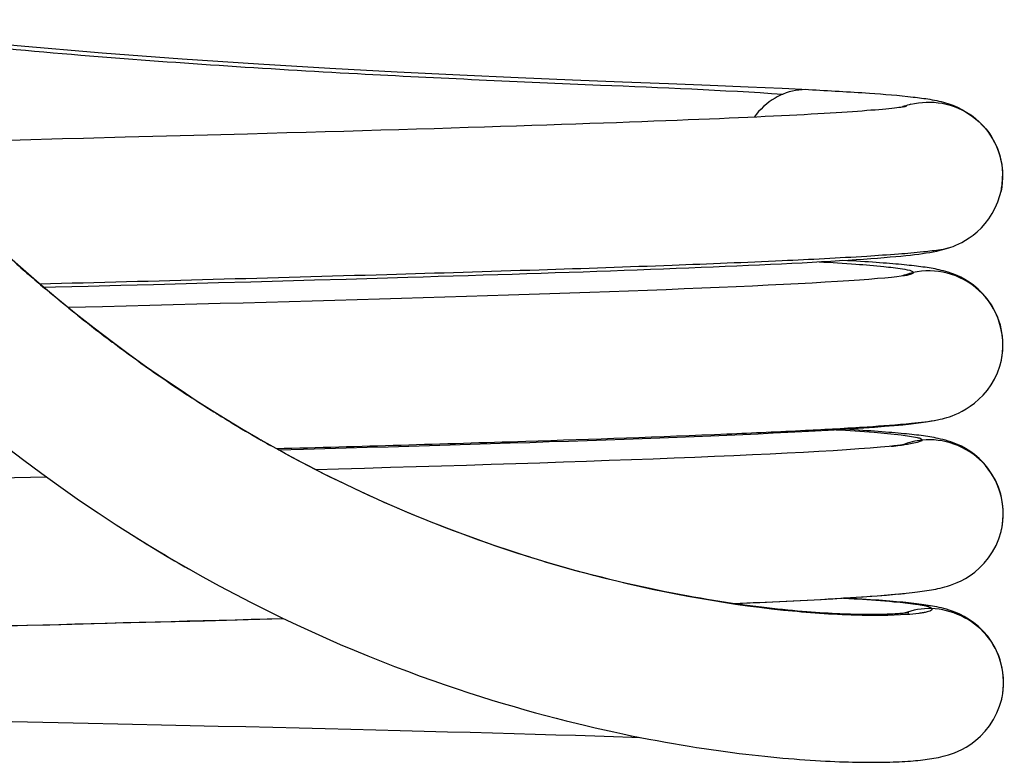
# Model space of a CAD drawing. Header units: millimetres. Extents: x 262 to 2160, y 848 to 2518.
# Tile 6 of 8: x 1926 to 2160, y 851 to 1027. Entities that reach past the tile are written whole.
import ezdxf

# ---------------------------------------------------------------- set-up
doc = ezdxf.new("R2010")
doc.units = ezdxf.units.MM
doc.header["$LTSCALE"] = 220.192598
doc.layers.add('00_COMPONENTS_13', color=7, linetype='CONTINUOUS')

msp = doc.modelspace()

# ---------------------------------------------------------------- linework, layer by layer
at = {"layer": '00_COMPONENTS_13', "color": 7, "linetype": 'Continuous'}
for p, q in [((2113.42, 1010.79), (2113.41, 1010.79)), ((1936.58, 999.1), (1926.56, 998.84)), ((1961.25, 999.75), (1951.46, 999.49)), ((1970.91, 1000.01), (1961.25, 999.75)), ((1980.4, 1000.26), (1970.91, 1000.01)), ((1926.56, 998.84), (1916.51, 998.58)), ((2159.05, 986.73), (2159.04, 986.69)), ((2147.11, 973.43), (2147.14, 973.44)), ((2011.15, 966.12), (2018.44, 966.33)), ((2136.57, 966.76), (2136.55, 966.75)), ((2136.68, 966.78), (2136.57, 966.76)), ((1942.66, 964.25), (1950.42, 964.45)), ((1950.42, 964.45), (1958.17, 964.65)), ((1958.17, 964.65), (1965.88, 964.86)), ((1965.88, 964.86), (1973.57, 965.06)), ((1973.57, 965.06), (1981.21, 965.27)), ((1981.21, 965.27), (1988.79, 965.48)), ((1988.79, 965.48), (1996.32, 965.69)), ((1996.32, 965.69), (2003.78, 965.9)), ((2003.78, 965.9), (2011.15, 966.12)), ((1946.09, 959.34), (1937.96, 959.13)), ((1957.27, 959.64), (1946.09, 959.34)), ((2159.12, 946.72), (2159.12, 946.74)), ((1975.77, 932.39), (1972.06, 934.69)), ((1972.74, 934.26), (1972.47, 934.43)), ((1972.74, 934.26), (1972.47, 934.43)), ((1979.42, 930.21), (1975.77, 932.39)), ((1976.29, 932.08), (1975.88, 932.33)), ((2143.22, 932.4), (2144.02, 932.56)), ((2144.02, 932.56), (2144.29, 932.62)), ((1982.99, 928.13), (1979.42, 930.21)), ((1986.5, 926.14), (1982.99, 928.13)), ((1983.9, 927.61), (1983.63, 927.76)), ((1983.9, 927.61), (1983.64, 927.76)), ((1987.75, 925.45), (1993.66, 925.62)), ((2133.19, 926.31), (2132.55, 926.25)), ((2132.9, 926.28), (2132.56, 926.25)), ((2134.13, 926.41), (2134.03, 926.4)), ((2134.14, 926.41), (2134.03, 926.4)), ((2159.18, 906.66), (2159.2, 906.75)), ((1966.42, 897.28), (1966.8, 897.07)), ((1966.42, 897.28), (1966.8, 897.07)), ((1959.79, 884.69), (1970.23, 884.97)), ((1917.79, 883.6), (1928.29, 883.87)), ((2159.26, 866.66), (2159.28, 866.77)), ((1928.29, 861.02), (1935.54, 860.87)), ((1935.54, 860.87), (1942.68, 860.71)), ((1953.19, 860.47), (1960.06, 860.32)), ((1960.06, 860.32), (1966.82, 860.17)), ((1966.82, 860.17), (1973.47, 860.01)), ((1973.47, 860.01), (1980, 859.86)), ((1980, 859.86), (1986.41, 859.71)), ((1986.41, 859.71), (1992.7, 859.56)), ((1992.7, 859.56), (1998.87, 859.41)), ((1998.87, 859.41), (2004.91, 859.26)), ((2004.91, 859.26), (2010.83, 859.11)), ((2010.83, 859.11), (2016.62, 858.96)), ((2016.62, 858.96), (2022.29, 858.82)), ((2022.29, 858.82), (2027.82, 858.67)), ((2027.82, 858.67), (2033.22, 858.53)), ((2033.22, 858.53), (2038.49, 858.38)), ((2038.49, 858.38), (2043.62, 858.24)), ((2043.62, 858.24), (2048.62, 858.09)), ((2048.62, 858.09), (2053.48, 857.95)), ((2053.48, 857.95), (2058.2, 857.81)), ((2058.2, 857.81), (2062.78, 857.67)), ((2062.78, 857.67), (2067.22, 857.53))]:
    msp.add_line(p, q, dxfattribs=at)
for points in [[(2113.41, 1010.76), (2107.2, 1011.05), (2099.14, 1011.4), (2090.13, 1011.77), (2080.21, 1012.16), (2069.35, 1012.58), (2057.47, 1013.05), (2044.61, 1013.58), (2030.77, 1014.2), (2015.87, 1014.92), (1999.94, 1015.77), (1983.01, 1016.79), (1964.97, 1018), (1945.95, 1019.45), (1925.86, 1021.19), (1904.35, 1023.3), (1881.09, 1025.91), (1869.88, 1027.35)], [(2134.34, 1006.46), (2133.77, 1006.39), (2133.14, 1006.32), (2132.46, 1006.25), (2131.72, 1006.18), (2130.93, 1006.11), (2130.08, 1006.03), (2129.18, 1005.95), (2128.22, 1005.88), (2127.21, 1005.8), (2126.14, 1005.71), (2125.02, 1005.63), (2123.84, 1005.55), (2122.61, 1005.47), (2121.32, 1005.38), (2119.98, 1005.3), (2118.57, 1005.21), (2117.11, 1005.12), (2115.58, 1005.03), (2114, 1004.94), (2112.36, 1004.85), (2110.65, 1004.76), (2108.88, 1004.67), (2107.04, 1004.58), (2105.14, 1004.48), (2103.17, 1004.39), (2101.13, 1004.29), (2099.03, 1004.2), (2096.85, 1004.1), (2094.61, 1004), (2092.29, 1003.9), (2089.9, 1003.8), (2087.43, 1003.7), (2084.88, 1003.59), (2082.26, 1003.49), (2079.55, 1003.38), (2076.77, 1003.28), (2073.9, 1003.17), (2070.95, 1003.06), (2067.91, 1002.95), (2064.79, 1002.84), (2061.57, 1002.72), (2058.27, 1002.61), (2054.88, 1002.5), (2051.39, 1002.38), (2047.82, 1002.26), (2044.17, 1002.14), (2040.43, 1002.02), (2036.6, 1001.9), (2032.7, 1001.78), (2028.71, 1001.66), (2024.65, 1001.53), (2020.52, 1001.41), (2016.31, 1001.28), (2012.03, 1001.16), (2007.69, 1001.03), (2003.29, 1000.9), (1998.82, 1000.78), (1994.3, 1000.65), (1989.72, 1000.52), (1985.08, 1000.39), (1980.4, 1000.26)], [(2136.6, 1006.78), (2136.59, 1006.77), (2136.47, 1006.75), (2136.28, 1006.72), (2136.02, 1006.68), (2135.69, 1006.63), (2135.3, 1006.58), (2134.85, 1006.52), (2134.34, 1006.46)], [(1951.46, 999.49), (1941.56, 999.23), (1936.58, 999.1)], [(2147.15, 973.45), (2147.68, 973.64), (2148.32, 973.9), (2149.02, 974.22), (2149.78, 974.6), (2150.63, 975.08), (2151.53, 975.65), (2152.46, 976.33), (2153.42, 977.12), (2154.38, 978.04), (2155.31, 979.06), (2156.17, 980.18), (2156.97, 981.41), (2157.69, 982.74), (2158.29, 984.17), (2158.79, 985.69), (2159.04, 986.74)], [(2018.44, 966.33), (2022.05, 966.44), (2025.64, 966.55), (2029.2, 966.65), (2032.74, 966.76), (2036.25, 966.87), (2039.73, 966.98), (2043.19, 967.09), (2046.61, 967.2), (2050.01, 967.31), (2053.37, 967.43), (2056.7, 967.54), (2060, 967.65), (2063.26, 967.76), (2066.49, 967.88), (2069.68, 967.99), (2072.82, 968.1), (2075.93, 968.22), (2079, 968.34), (2082.02, 968.45), (2085, 968.57), (2087.93, 968.69), (2090.81, 968.81), (2093.64, 968.93), (2096.42, 969.05), (2099.15, 969.17), (2101.82, 969.29), (2104.43, 969.41), (2106.99, 969.53), (2109.48, 969.66), (2111.9, 969.78), (2114.24, 969.91), (2116.51, 970.03), (2118.69, 970.15), (2120.77, 970.28), (2122.77, 970.4), (2124.67, 970.53), (2126.48, 970.65), (2128.19, 970.77), (2129.8, 970.89), (2131.32, 971.01), (2132.74, 971.13), (2134.07, 971.25), (2135.31, 971.36), (2136.47, 971.48), (2137.56, 971.6), (2138.57, 971.71), (2139.53, 971.83), (2140.45, 971.96), (2141.31, 972.08), (2142.15, 972.22), (2142.99, 972.37), (2143.81, 972.53), (2144.64, 972.71), (2145.58, 972.96), (2146.68, 973.29), (2147.11, 973.43)], [(1972.06, 934.69), (1968.28, 937.09), (1964.43, 939.62), (1960.51, 942.27), (1956.51, 945.05), (1952.45, 947.97), (1948.31, 951.03), (1944.11, 954.25), (1939.83, 957.62), (1935.48, 961.15), (1931.07, 964.84), (1926.59, 968.71), (1922.05, 972.75)], [(2159.12, 946.74), (2159.29, 947.7), (2159.48, 949.57), (2159.46, 951.41), (2159.26, 953.23), (2158.88, 955), (2158.32, 956.7), (2157.61, 958.3), (2156.76, 959.81), (2155.78, 961.2), (2154.74, 962.43), (2153.65, 963.51), (2152.53, 964.43), (2151.46, 965.2), (2150.45, 965.82), (2149.51, 966.32), (2148.64, 966.73), (2147.87, 967.05), (2147.18, 967.3), (2146.54, 967.52), (2145.94, 967.69), (2145.41, 967.84), (2144.89, 967.97), (2144.39, 968.09), (2143.91, 968.2), (2143.43, 968.29), (2142.96, 968.38), (2142.48, 968.46), (2142.01, 968.54), (2141.52, 968.62), (2141.04, 968.69), (2140.54, 968.76), (2140.03, 968.83), (2139.51, 968.9), (2138.97, 968.96), (2138.42, 969.03), (2137.86, 969.09), (2137.28, 969.15), (2136.68, 969.21), (2136.06, 969.27), (2135.42, 969.34), (2134.76, 969.4), (2134.07, 969.46), (2133.36, 969.52), (2132.63, 969.58), (2131.87, 969.64), (2131.08, 969.7), (2130.27, 969.76), (2129.43, 969.82), (2128.56, 969.89), (2127.66, 969.95), (2126.73, 970.01), (2125.77, 970.07), (2124.77, 970.14), (2123.75, 970.2), (2122.68, 970.26), (2121.57, 970.33)], [(2135.35, 966.57), (2134.33, 966.45), (2133.07, 966.31), (2131.53, 966.15), (2129.75, 966), (2127.74, 965.83), (2125.48, 965.66), (2123, 965.49), (2120.3, 965.31), (2117.38, 965.13), (2114.27, 964.95), (2110.98, 964.78), (2107.5, 964.6), (2103.88, 964.42), (2100.13, 964.24), (2096.26, 964.07), (2092.26, 963.89), (2088.15, 963.72), (2083.95, 963.55), (2079.64, 963.38), (2075.25, 963.22), (2070.77, 963.05), (2066.21, 962.88), (2061.56, 962.72), (2056.85, 962.56), (2052.07, 962.4), (2047.22, 962.24), (2042.31, 962.08), (2037.34, 961.92), (2032.31, 961.76), (2027.23, 961.61), (2022.1, 961.45), (2016.92, 961.3), (2011.69, 961.14), (2006.42, 960.99), (2001.09, 960.84), (1995.73, 960.69), (1990.32, 960.53), (1984.88, 960.38), (1979.41, 960.23), (1973.91, 960.08), (1968.38, 959.93), (1962.83, 959.79), (1957.27, 959.64)], [(2136.55, 966.75), (2136.13, 966.68), (2135.35, 966.57)], [(1932.11, 963.97), (1934.9, 964.04), (1942.66, 964.25)], [(2145.13, 932.82), (2145.65, 932.95), (2146.19, 933.11), (2146.79, 933.3), (2147.45, 933.53), (2148.15, 933.81), (2148.94, 934.16), (2149.81, 934.59), (2150.75, 935.12), (2151.74, 935.75), (2152.77, 936.51), (2153.82, 937.41), (2154.84, 938.43), (2155.8, 939.56), (2156.69, 940.82), (2157.5, 942.21), (2158.19, 943.7), (2158.75, 945.3), (2159.12, 946.72)], [(1976.29, 932.09), (1976.05, 932.22), (1975.88, 932.33)], [(1993.66, 925.62), (1998.74, 925.76), (2003.79, 925.9), (2008.8, 926.05), (2013.77, 926.19), (2018.7, 926.34), (2023.6, 926.48), (2028.44, 926.63), (2033.24, 926.78), (2038, 926.93), (2042.7, 927.07), (2047.35, 927.22), (2051.95, 927.38), (2056.48, 927.53), (2060.95, 927.68), (2065.36, 927.83), (2069.7, 927.99), (2073.97, 928.14), (2078.16, 928.3), (2082.27, 928.46), (2086.29, 928.62), (2090.23, 928.78), (2094.08, 928.94), (2097.83, 929.1), (2101.49, 929.27), (2105.03, 929.44), (2108.47, 929.6), (2111.79, 929.77), (2114.99, 929.94), (2118.06, 930.11), (2121.01, 930.29), (2123.82, 930.47), (2126.5, 930.65), (2129.04, 930.83), (2131.43, 931.02), (2133.68, 931.21), (2135.79, 931.4), (2137.73, 931.61), (2139.51, 931.82), (2141.33, 932.07), (2143.22, 932.4)], [(2144.29, 932.62), (2144.63, 932.69), (2145.13, 932.82)], [(2159.2, 906.75), (2159.37, 907.74), (2159.55, 909.58), (2159.54, 911.4), (2159.35, 913.2), (2158.97, 914.95), (2158.42, 916.63), (2157.73, 918.22), (2156.9, 919.71), (2155.95, 921.08), (2154.93, 922.31), (2153.85, 923.39), (2152.74, 924.34), (2151.65, 925.12), (2150.62, 925.76), (2149.64, 926.28), (2148.73, 926.7), (2147.92, 927.04), (2147.18, 927.31), (2146.5, 927.53), (2145.86, 927.72), (2145.28, 927.87), (2144.72, 928.01), (2144.18, 928.13), (2143.67, 928.24), (2143.16, 928.34), (2142.66, 928.43), (2142.17, 928.51), (2141.67, 928.59), (2141.16, 928.67), (2140.65, 928.74), (2140.13, 928.81), (2139.59, 928.88), (2139.04, 928.95), (2138.47, 929.01), (2137.88, 929.08), (2137.28, 929.14), (2136.65, 929.21), (2136, 929.27), (2135.34, 929.34), (2134.64, 929.4), (2133.93, 929.46), (2133.18, 929.53), (2132.42, 929.59), (2131.62, 929.65), (2130.8, 929.72), (2129.95, 929.78), (2129.08, 929.84), (2128.17, 929.91), (2127.23, 929.97), (2126.27, 930.03), (2125.27, 930.1), (2124.24, 930.16), (2123.18, 930.23), (2121.55, 930.32)], [(1922.42, 926.78), (1927.07, 923.22), (1931.65, 919.82), (1936.17, 916.57), (1940.62, 913.47), (1945, 910.5), (1949.31, 907.68)], [(2136.79, 926.78), (2136.84, 926.79), (2136.86, 926.79), (2136.82, 926.79), (2136.75, 926.77), (2136.63, 926.75), (2136.47, 926.72), (2136.28, 926.69), (2136.06, 926.66), (2135.8, 926.62), (2135.51, 926.58), (2135.19, 926.54), (2134.85, 926.5), (2134.47, 926.45), (2134.07, 926.41), (2133.64, 926.36), (2133.19, 926.31)], [(2137.14, 886.86), (2137.15, 886.86), (2137.13, 886.86), (2137.07, 886.85), (2136.98, 886.83), (2136.85, 886.81), (2136.69, 886.79), (2136.49, 886.77), (2136.27, 886.74), (2136.01, 886.72), (2135.73, 886.69), (2135.43, 886.67), (2135.09, 886.64), (2134.73, 886.61), (2134.35, 886.59), (2133.94, 886.56), (2133.5, 886.54), (2133.04, 886.52), (2132.56, 886.5), (2132.06, 886.48), (2131.53, 886.46), (2130.98, 886.45), (2130.4, 886.43), (2129.8, 886.43), (2129.18, 886.42), (2128.54, 886.41), (2127.88, 886.41), (2127.19, 886.42), (2126.48, 886.42), (2125.74, 886.43), (2124.98, 886.45), (2124.2, 886.47), (2123.39, 886.49), (2122.57, 886.51), (2121.71, 886.55), (2120.84, 886.58), (2119.94, 886.62), (2119.02, 886.67), (2118.07, 886.72), (2117.1, 886.78), (2116.11, 886.84), (2115.09, 886.91), (2114.05, 886.99), (2112.98, 887.07), (2111.89, 887.16), (2110.77, 887.25), (2109.63, 887.35), (2108.47, 887.47), (2107.28, 887.58), (2106.06, 887.71), (2104.82, 887.85), (2103.55, 887.99), (2102.26, 888.14), (2100.94, 888.31), (2099.59, 888.48), (2098.21, 888.66), (2096.81, 888.86), (2095.38, 889.06), (2093.91, 889.28), (2092.42, 889.51), (2090.9, 889.75), (2089.36, 890), (2087.78, 890.27), (2086.17, 890.55), (2084.53, 890.85), (2082.85, 891.16), (2081.15, 891.48), (2079.41, 891.83), (2077.65, 892.19), (2075.84, 892.56), (2074.01, 892.96), (2072.14, 893.38), (2070.24, 893.81), (2068.3, 894.27), (2066.32, 894.75), (2064.31, 895.25), (2062.26, 895.77), (2060.17, 896.32), (2058.05, 896.89), (2055.88, 897.5), (2053.68, 898.13), (2051.44, 898.78), (2049.15, 899.47), (2046.82, 900.19), (2044.45, 900.95), (2042.03, 901.73), (2039.57, 902.56), (2037.07, 903.42), (2034.52, 904.32), (2031.92, 905.27), (2029.27, 906.26), (2026.57, 907.29), (2023.83, 908.37), (2021.03, 909.5), (2018.18, 910.69), (2015.27, 911.93), (2012.31, 913.23), (2009.29, 914.6), (2006.22, 916.02), (2003.08, 917.52), (1999.89, 919.08), (1996.64, 920.72), (1993.32, 922.44), (1989.94, 924.25), (1986.5, 926.14)], [(2132.55, 926.25), (2130.44, 926.05), (2128.03, 925.85), (2125.36, 925.65), (2122.42, 925.44), (2119.24, 925.24), (2115.83, 925.04), (2112.21, 924.84), (2108.37, 924.64), (2104.34, 924.44), (2100.12, 924.24), (2095.73, 924.04), (2091.16, 923.84), (2086.44, 923.65), (2081.57, 923.45), (2076.57, 923.26), (2071.43, 923.07), (2066.16, 922.88), (2060.78, 922.69), (2055.29, 922.5), (2049.69, 922.31), (2044, 922.13), (2038.22, 921.94), (2032.36, 921.76), (2026.42, 921.58), (2020.41, 921.4), (2014.33, 921.22), (2008.19, 921.04), (2001.99, 920.86), (1996.67, 920.71)], [(1932.8, 919), (1925.19, 918.8), (1918.73, 918.63)], [(1949.31, 907.68), (1953.55, 904.98), (1957.71, 902.41), (1961.81, 899.95), (1965.84, 897.61)], [(2136.05, 891.42), (2136.59, 891.48), (2137.28, 891.55), (2137.95, 891.62), (2138.59, 891.7), (2139.21, 891.77), (2139.8, 891.85), (2140.38, 891.93), (2140.94, 892), (2141.48, 892.09), (2142.01, 892.17), (2142.53, 892.26), (2143.05, 892.35), (2143.56, 892.45), (2144.09, 892.56), (2144.61, 892.68), (2145.17, 892.82), (2145.75, 892.97), (2146.37, 893.16), (2147.06, 893.38), (2147.82, 893.66), (2148.65, 894), (2149.57, 894.43), (2150.6, 894.98), (2151.7, 895.67), (2152.83, 896.48), (2153.96, 897.45), (2155.07, 898.58), (2156.1, 899.85), (2157.04, 901.25), (2157.86, 902.77), (2158.53, 904.39), (2159.04, 906.07), (2159.18, 906.66)], [(1965.84, 897.61), (1969.8, 895.38), (1973.69, 893.25), (1977.51, 891.21), (1981.26, 889.28), (1984.94, 887.43), (1988.56, 885.66), (1992.12, 883.97), (1995.61, 882.37), (1999.04, 880.83), (2002.41, 879.36), (2005.71, 877.97), (2008.96, 876.63), (2012.14, 875.35), (2015.27, 874.14), (2018.34, 872.97), (2021.36, 871.86), (2024.32, 870.8), (2027.24, 869.79), (2030.09, 868.82), (2032.9, 867.89), (2035.66, 867.01), (2038.36, 866.17), (2041.02, 865.37), (2043.63, 864.6), (2046.19, 863.87), (2048.7, 863.17), (2051.17, 862.5), (2053.6, 861.86), (2055.98, 861.25), (2058.32, 860.67), (2060.61, 860.12), (2062.87, 859.59), (2065.08, 859.09), (2067.25, 858.61), (2069.38, 858.16), (2071.48, 857.72), (2073.53, 857.31), (2075.55, 856.92), (2077.53, 856.55), (2079.47, 856.19), (2081.37, 855.86), (2083.24, 855.54), (2085.08, 855.23), (2086.87, 854.95), (2088.64, 854.68), (2090.37, 854.42), (2092.07, 854.18), (2093.73, 853.95), (2095.36, 853.73), (2096.96, 853.53), (2098.53, 853.34), (2100.07, 853.16), (2101.57, 852.99), (2103.05, 852.84), (2104.49, 852.69), (2105.91, 852.55), (2107.3, 852.42), (2108.66, 852.31), (2109.99, 852.2), (2111.29, 852.1), (2112.56, 852), (2113.81, 851.92), (2115.03, 851.84), (2116.23, 851.77), (2117.4, 851.71), (2118.54, 851.65), (2119.66, 851.6), (2120.75, 851.56), (2121.82, 851.52), (2122.86, 851.49), (2123.87, 851.47), (2124.86, 851.45), (2125.83, 851.43), (2126.77, 851.42), (2127.69, 851.42), (2128.58, 851.42), (2129.45, 851.42), (2130.3, 851.43), (2131.13, 851.44), (2131.93, 851.46), (2132.7, 851.48), (2133.46, 851.5), (2134.2, 851.53), (2134.91, 851.56), (2135.6, 851.6), (2136.27, 851.63), (2136.93, 851.67), (2137.56, 851.72), (2138.18, 851.77), (2138.78, 851.82), (2139.36, 851.87), (2139.93, 851.93), (2140.49, 851.99), (2141.03, 852.05), (2141.56, 852.12), (2142.09, 852.2), (2142.61, 852.28), (2143.14, 852.37), (2143.67, 852.46), (2144.21, 852.57), (2144.76, 852.69), (2145.34, 852.83), (2145.94, 852.99), (2146.58, 853.18), (2147.28, 853.41), (2148.02, 853.68), (2148.85, 854.03), (2149.79, 854.47), (2150.81, 855.03), (2151.89, 855.71), (2153.03, 856.56), (2154.19, 857.59), (2155.3, 858.76), (2156.34, 860.08), (2157.29, 861.54), (2158.08, 863.1), (2158.72, 864.72), (2159.2, 866.4), (2159.26, 866.66)], [(2095.72, 889.01), (2095.93, 889.02), (2099.6, 889.18), (2103.15, 889.34), (2106.59, 889.51), (2109.92, 889.67), (2113.13, 889.84), (2116.22, 890.01), (2119.18, 890.18), (2122.01, 890.35), (2124.7, 890.52), (2127.25, 890.69), (2129.66, 890.87), (2131.91, 891.05), (2134.03, 891.23), (2136.15, 891.43)], [(2133.5, 889.52), (2132.68, 889.59), (2131.84, 889.65), (2130.96, 889.72), (2130.05, 889.79), (2129.1, 889.86), (2128.11, 889.93), (2127.09, 890), (2126.02, 890.07), (2124.92, 890.14), (2123.77, 890.21), (2122.57, 890.28), (2121.71, 890.33)], [(2135.03, 889.38), (2134.28, 889.45), (2133.5, 889.52)], [(2159.28, 866.77), (2159.45, 867.7), (2159.63, 869.55), (2159.62, 871.39), (2159.42, 873.21), (2159.03, 875), (2158.47, 876.71), (2157.75, 878.34), (2156.88, 879.86), (2155.89, 881.27), (2154.81, 882.52), (2153.68, 883.62), (2152.5, 884.57), (2151.36, 885.35), (2150.28, 885.98), (2149.26, 886.49), (2148.33, 886.9), (2147.5, 887.22), (2146.77, 887.47), (2146.09, 887.68), (2145.47, 887.85), (2144.9, 887.99), (2144.36, 888.12), (2143.83, 888.23), (2143.31, 888.33), (2142.8, 888.43), (2142.29, 888.51), (2141.77, 888.6), (2141.25, 888.68), (2140.71, 888.75), (2140.16, 888.83), (2139.59, 888.9), (2139, 888.97), (2138.4, 889.04), (2137.77, 889.11), (2137.12, 889.18), (2136.45, 889.25), (2135.76, 889.32), (2135.03, 889.38)], [(1944.06, 884.28), (1949.31, 884.42), (1959.79, 884.69)], [(1970.23, 884.97), (1975.43, 885.11), (1980.61, 885.25), (1988.93, 885.48)], [(1928.29, 883.87), (1933.54, 884.01), (1944.06, 884.28)], [(1917.25, 861.26), (1924.64, 861.1), (1928.29, 861.02)], [(1942.68, 860.71), (1949.71, 860.55), (1953.19, 860.47)], [(2067.22, 857.53), (2071.53, 857.39), (2073.46, 857.33)]]:
    msp.add_lwpolyline(points, dxfattribs=at)
for centre, radius, start, end in [((2141.49, 991.52), 16.24, 109.4257, 111.1596), ((2141.89, 990.39), 17.44, 104.0942, 109.4137), ((2142.09, 990.32), 17.32, 352.9625, 359.7589), ((2141.9, 990.35), 17.52, 348.0925, 352.9488), ((2193.47, 1273.82), 405.38, 228.5719, 229.3), ((2186.65, 1265.89), 394.92, 229.3002, 229.9923), ((2142.03, 950.51), 17.33, 108.5958, 111.5011), ((2141.81, 951.17), 16.64, 102.5471, 108.6201), ((2177.92, 1255.45), 381.31, 229.9894, 231.1773), ((2171.1, 1247.03), 370.48, 231.1814, 231.5117), ((2165.15, 1239.51), 360.89, 231.5079, 233.0812), ((2161.67, 1234.91), 355.12, 233.0853, 233.2311), ((2158.32, 1230.39), 349.49, 233.2271, 234.8708), ((2154.99, 1225.71), 343.75, 234.8749, 235.0521), ((2151.75, 1221.02), 338.05, 235.048, 236.7128), ((2148.96, 1216.83), 333.01, 236.717, 236.9311), ((2147.98, 1215.31), 331.2, 236.9304, 238.0009), ((2146.83, 1213.48), 329.05, 238.0557, 238.5374), ((2146.44, 1212.83), 328.28, 238.5376, 238.6978), ((2145.46, 1211.21), 326.39, 238.7807, 240.2774), ((2144.55, 1209.63), 324.58, 240.332, 240.7406), ((2124.13, 1016.61), 90.75, 276.3325, 277.4746), ((2118.88, 1063.42), 137.86, 275.8677, 276.203), ((2120.49, 1048.56), 122.9, 276.2072, 276.3266), ((2145.5, 1211.23), 361.43, 237.9055, 240.2992), ((2117.8, 1073.95), 183.44, 275.2712, 275.7093)]:
    msp.add_arc(centre, radius, start, end, dxfattribs=at)
for points, knots in [([(1870.9, 1026.15), (1894.18, 1023.25), (1939.35, 1018.7), (2003.81, 1014.51), (2059.33, 1012.04), (2092.95, 1010.69), (2107.36, 1009.72)], [0, 0, 0, 0, 0.296841, 0.574258, 0.817324, 1, 1, 1, 1]), ([(2113.42, 1010.79), (2118.23, 1010.55), (2126.51, 1010.08), (2136.11, 1009.33), (2142.31, 1008.52), (2148.29, 1007.27), (2155.01, 1003.21), (2159.43, 995.21), (2159.62, 989.45), (2159.04, 986.69)], [0, 0, 0, 0, 0.242212, 0.41668, 0.483921, 0.556346, 0.723057, 0.858466, 1, 1, 1, 1]), ([(2107.37, 1009.72), (2106.73, 1009.46), (2104.08, 1008.14), (2101.84, 1006.06), (2100.51, 1004.25)], [0, 0, 0, 0, 0.237245, 1, 1, 1, 1]), ([(2136.09, 1006.84), (2136.08, 1006.8), (2136.04, 1006.73), (2135.97, 1006.68), (2135.93, 1006.65)], [0, 0, 0, 0, 0.427032, 1, 1, 1, 1]), ([(2137.64, 1007.3), (2140.04, 1007.91), (2145.32, 1008.09), (2152.72, 1004.88), (2158.13, 998.51), (2159.43, 992.98), (2159.41, 990.24)], [0, 0, 0, 0, 0.234761, 0.483516, 0.740839, 1, 1, 1, 1]), ([(1931.17, 964.77), (1958.61, 965.48), (1998.08, 966.53), (2048.05, 968.05), (2079.29, 969.11), (2105.16, 970.16), (2123.06, 971.06), (2134.2, 971.82), (2140.06, 972.31), (2144.18, 972.82), (2146.36, 973.17), (2147.12, 973.44)], [0, 0, 0, 0, 0.380794, 0.547946, 0.69377, 0.814552, 0.907242, 0.942314, 0.969551, 0.988791, 1, 1, 1, 1]), ([(2115.96, 970), (2118.86, 969.83), (2123.96, 969.51), (2130.56, 969.01), (2134.95, 968.43), (2137.23, 968.1), (2137.92, 967.75)], [0, 0, 0, 0, 0.39441, 0.693765, 0.895708, 1, 1, 1, 1]), ([(2138.2, 967.42), (2138.15, 967.25), (2137.53, 966.99), (2137.05, 966.86), (2136.68, 966.78)], [0, 0, 0, 0, 0.316958, 1, 1, 1, 1]), ([(2137.92, 967.75), (2138, 967.7), (2138.14, 967.64), (2138.21, 967.47), (2138.2, 967.42)], [0, 0, 0, 0, 0.623203, 1, 1, 1, 1]), ([(2159.12, 946.74), (2159.73, 949.67), (2159.41, 955.96), (2154.41, 963.71), (2146.6, 967.93), (2140.82, 968), (2138.2, 967.42)], [0, 0, 0, 0, 0.259905, 0.518312, 0.767152, 1, 1, 1, 1]), ([(1987.26, 925.75), (2006.96, 926.29), (2042.57, 927.33), (2084.38, 928.76), (2111.37, 929.98), (2125.96, 930.77), (2136.41, 931.57), (2141.98, 932.14), (2144.02, 932.56)], [0, 0, 0, 0, 0.376808, 0.680989, 0.799577, 0.893169, 0.960332, 1, 1, 1, 1]), ([(2119.94, 930.22), (2122.94, 930.04), (2128.12, 929.68), (2134.46, 929.18), (2138.34, 928.55), (2139.89, 928.23), (2140.39, 927.88), (2140.36, 927.75)], [0, 0, 0, 0, 0.435103, 0.74716, 0.933894, 0.980647, 1, 1, 1, 1]), ([(2140.36, 927.75), (2140.32, 927.61), (2139.86, 927.38), (2138.45, 926.98), (2137.02, 926.78), (2135.94, 926.63)], [0, 0, 0, 0, 0.094253, 0.28822, 1, 1, 1, 1]), ([(2159.2, 906.75), (2159.77, 909.52), (2159.56, 915.4), (2155.22, 922.87), (2148.23, 927.31), (2142.87, 928), (2140.36, 927.75)], [0, 0, 0, 0, 0.260914, 0.519254, 0.76667, 1, 1, 1, 1]), ([(2062.42, 895.69), (2056.48, 897.24), (2030.04, 904.92), (2004.57, 916.01), (1985.91, 926.47)], [0, 0, 0, 0, 0.22307, 1, 1, 1, 1]), ([(2136.75, 886.41), (2132.71, 886.12), (2122.92, 886.13), (2097.94, 887.93), (2077.21, 891.84), (2062.42, 895.69)], [0, 0, 0, 0, 0.161976, 0.389773, 1, 1, 1, 1]), ([(2095.64, 889.03), (2099.79, 889.21), (2112.8, 889.82), (2125.82, 890.47), (2134.65, 891.29)], [0, 0, 0, 0, 0.319035, 1, 1, 1, 1]), ([(2121.68, 890.32), (2122.83, 890.25), (2126.83, 890.01), (2130.82, 889.73), (2133.66, 889.47)], [0, 0, 0, 0, 0.28793, 1, 1, 1, 1]), ([(2133.66, 889.47), (2133.95, 889.45), (2135.04, 889.35), (2136.13, 889.24), (2136.92, 889.15)], [0, 0, 0, 0, 0.270891, 1, 1, 1, 1]), ([(2142.55, 887.83), (2142.61, 887.78), (2142.74, 887.62), (2142.48, 887.35), (2142.08, 887.2), (2141.44, 887.01), (2140.57, 886.84), (2138.99, 886.6), (2137.69, 886.48), (2136.75, 886.41)], [0, 0, 0, 0, 0.037183, 0.075471, 0.144125, 0.247791, 0.386373, 0.55884, 1, 1, 1, 1]), ([(2136.92, 889.15), (2137.76, 889.05), (2139.18, 888.89), (2141.04, 888.52), (2142, 888.34), (2142.58, 887.97), (2142.55, 887.83)], [0, 0, 0, 0, 0.432505, 0.740604, 0.925544, 1, 1, 1, 1]), ([(2159.28, 866.77), (2159.82, 869.37), (2159.67, 874.86), (2154.99, 884.05), (2147.31, 887.72), (2142.55, 887.83)], [0, 0, 0, 0, 0.264428, 0.525099, 1, 1, 1, 1]), ([(1597.33, 873.12), (1603.85, 873.87), (1621.25, 874.89), (1653.22, 876.35), (1696.25, 877.79), (1768.88, 879.91), (1867.43, 882.37), (1948.39, 884.4), (1988.89, 885.52)], [0, 0, 0, 0, 0.050261, 0.13337, 0.245148, 0.379908, 0.689766, 1, 1, 1, 1])]:
    msp.add_open_spline(points, degree=3, knots=knots, dxfattribs=at)
for points in [[(2113.41, 1010.76), (2111.37, 1010.86), (2109.27, 1010.49), (2107.37, 1009.72)], [(2140.36, 927.75), (2138.77, 927.59), (2137.19, 927.2), (2135.7, 926.61)], [(2142.55, 887.83), (2140.37, 887.88), (2138.15, 887.48), (2136.11, 886.73)]]:
    msp.add_open_spline(points, degree=3, dxfattribs=at)

doc.saveas('drawing.dxf')
